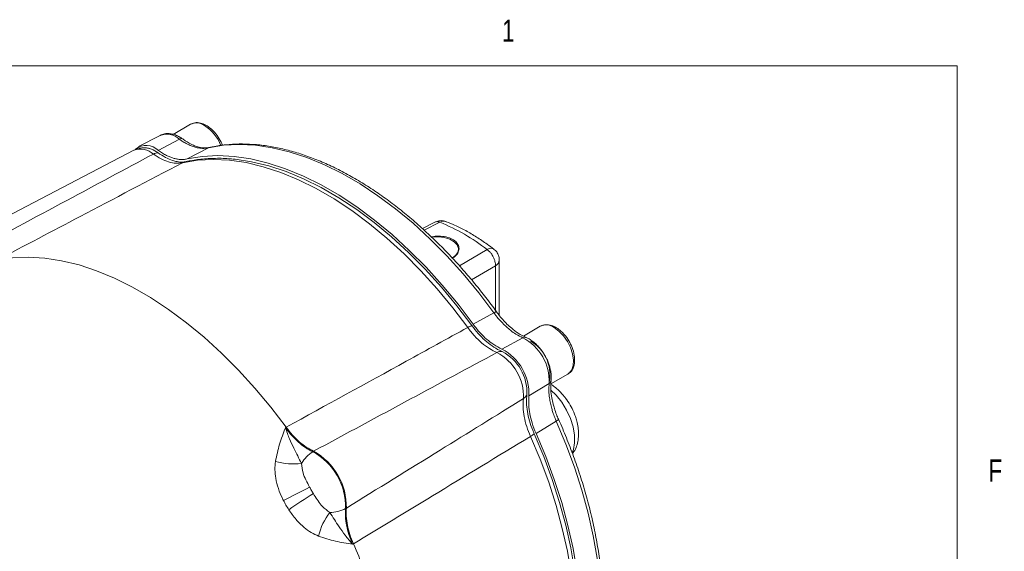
# Model space of a CAD drawing. Header units: inches. Extents: x 0.3 to 33.9, y 0.2 to 21.6.
# Tile 28 of 28: x 29.5 to 33.7, y 19.4 to 21.6. Entities that reach past the tile are written whole.
import ezdxf

# ---------------------------------------------------------------- set-up
doc = ezdxf.new("R2010")
doc.units = ezdxf.units.IN
doc.header["$MEASUREMENT"] = 0
doc.styles.add('SLDTEXTSTYLE0', font='TXT', dxfattribs={"width": 0.75})

msp = doc.modelspace()

# ---------------------------------------------------------------- linework, layer by layer
at = {"color": 7, "linetype": 'Continuous', "lineweight": 0}
for p in [(0.5229, 21.4106), (33.5229, 0.4106)]:
    msp.add_line(p, (33.5229, 21.4106), dxfattribs=at)
at = {"color": 7, "linetype": 'Continuous', "lineweight": 15}
for p, q in [((30.268, 21.1634), (30.1935, 21.1203)), ((30.1384, 21.1159), (30.0471, 21.0683)), ((30.2199, 21.0997), (30.1307, 21.0519)), ((30.0273, 21.0534), (29.2292, 20.6371)), ((30.3433, 21.0633), (30.2533, 21.016)), ((30.3501, 21.065), (30.3433, 21.0633)), ((31.3048, 20.7478), (31.2521, 20.7211)), ((31.5786, 20.3522), (31.5786, 20.5864)), ((31.5555, 20.3635), (31.4673, 20.3152)), ((31.7525, 20.3064), (31.6809, 20.265)), ((31.6789, 20.2574), (31.5898, 20.2096)), ((31.7982, 20.062), (31.8697, 20.1033)), ((31.7905, 20.0641), (31.7046, 20.0108)), ((31.8207, 19.9041), (31.7347, 19.8519)), ((30.6704, 19.876), (30.6735, 19.8779)), ((30.7899, 19.7761), (30.7868, 19.7742)), ((30.926, 19.5332), (30.9292, 19.5349)), ((30.9591, 19.3832), (30.9559, 19.3814))]:
    msp.add_line(p, q, dxfattribs=at)
at = {"color": 8, "linetype": 'Continuous', "lineweight": 15}
for p, q in [((31.3265, 20.7474), (31.26, 20.7139)), ((31.4094, 20.5627), (31.527, 20.6316)), ((31.4608, 20.5034), (31.5625, 20.5628)), ((31.5625, 20.3736), (31.5625, 20.5628))]:
    msp.add_line(p, q, dxfattribs=at)
at = {"color": 7, "linetype": 'Continuous', "lineweight": 15, "flags": 128}
for points in [[(30.3433, 21.0633), (30.4071, 21.0739), (30.4737, 21.0775), (30.5427, 21.0741), (30.6138, 21.0637), (30.6866, 21.0464), (30.7607, 21.0223), (30.8358, 20.9914), (30.9115, 20.954), (30.9873, 20.9102), (31.063, 20.8602), (31.1381, 20.8044), (31.2122, 20.743), (31.285, 20.6762), (31.3561, 20.6045), (31.4251, 20.5283), (31.4917, 20.4478), (31.5555, 20.3635)], [(30.0908, 21.0611), (30.1086, 21.0549), (30.13, 21.0421)], [(31.4445, 20.3009), (31.3808, 20.3851), (31.3143, 20.4654), (31.2453, 20.5416), (31.1743, 20.6132), (31.1016, 20.6798), (31.0275, 20.7412), (30.9525, 20.797), (30.8769, 20.8469), (30.8011, 20.8906), (30.7254, 20.928), (30.6504, 20.9589), (30.5763, 20.983), (30.5036, 21.0003), (30.4326, 21.0107), (30.3636, 21.0142), (30.2971, 21.0106), (30.2334, 21.0001)], [(30.2533, 21.016), (30.3172, 21.0265), (30.3839, 21.0301), (30.453, 21.0266), (30.5242, 21.0162), (30.5971, 20.9988), (30.6713, 20.9746), (30.7465, 20.9436), (30.8223, 20.9062), (30.8983, 20.8623), (30.974, 20.8123), (31.0492, 20.7564), (31.1235, 20.6949), (31.1964, 20.6281), (31.2676, 20.5564), (31.3367, 20.48), (31.4034, 20.3995), (31.4673, 20.3152)], [(30.4492, 21.0152), (30.4565, 21.0145), (30.527, 21.0042), (30.5993, 20.987), (30.6729, 20.963), (30.7475, 20.9323), (30.8226, 20.8951), (30.8979, 20.8517), (30.9731, 20.8021), (31.0476, 20.7467), (31.1212, 20.6857), (31.1935, 20.6194), (31.2641, 20.5483), (31.3326, 20.4726), (31.3987, 20.3927), (31.4621, 20.3091)], [(31.2916, 20.6846), (31.2939, 20.6849), (31.3201, 20.686), (31.3458, 20.6828), (31.3689, 20.6755), (31.3875, 20.6648), (31.4001, 20.6515), (31.4056, 20.6367), (31.4038, 20.6215), (31.3946, 20.6073), (31.3788, 20.5952)], [(30.6735, 19.8779), (30.6086, 19.9626), (30.5411, 20.0436), (30.4711, 20.1203), (30.3991, 20.1924), (30.3255, 20.2596), (30.2505, 20.3215), (30.1745, 20.3777), (30.098, 20.4281), (30.0213, 20.4724), (29.9448, 20.5104), (29.8688, 20.5418), (29.7939, 20.5665), (29.7202, 20.5844), (29.6482, 20.5954), (29.5782, 20.5994), (29.5107, 20.5965), (29.4458, 20.5866)], [(31.8697, 20.1033), (31.8718, 20.1046), (31.875, 20.1069), (31.8861, 20.1208), (31.8926, 20.1399), (31.8939, 20.1631), (31.89, 20.1889), (31.8811, 20.2157), (31.8679, 20.2419), (31.8511, 20.2657), (31.8317, 20.2857), (31.8111, 20.3006)], [(31.7269, 19.8504), (31.7676, 19.7537), (31.8038, 19.6566), (31.835, 19.5594), (31.8614, 19.4627), (31.8826, 19.367), (31.8986, 19.2727), (31.9093, 19.1804), (31.9147, 19.0906), (31.9147, 19.0036), (31.9093, 18.9199), (31.8986, 18.84), (31.8826, 18.7642), (31.8614, 18.693), (31.835, 18.6267), (31.8297, 18.6152)], [(31.7347, 19.8519), (31.7758, 19.7544), (31.8122, 19.6564), (31.8438, 19.5583), (31.8703, 19.4608), (31.8917, 19.3643), (31.9079, 19.2692), (31.9187, 19.1762), (31.9241, 19.0855), (31.9241, 18.9978), (31.9187, 18.9134), (31.9079, 18.8328), (31.8917, 18.7564), (31.8703, 18.6846), (31.8438, 18.6177), (31.8348, 18.5986)]]:
    msp.add_lwpolyline(points, dxfattribs=at)
at = {"color": 8, "linetype": 'Continuous', "lineweight": 15, "flags": 128}
for points in [[(31.8882, 19.7709), (31.8931, 19.7835), (31.8985, 19.8119), (31.8982, 19.8442), (31.8923, 19.8791), (31.8809, 19.915), (31.8646, 19.9504), (31.844, 19.984), (31.82, 20.0142), (31.7982, 20.0359)], [(31.8207, 19.9041), (31.8618, 19.8067), (31.8982, 19.7088), (31.9298, 19.6109), (31.9563, 19.5135), (31.9777, 19.4171), (31.9939, 19.3222), (32.0047, 19.2292), (32.0101, 19.1387), (32.0101, 19.0511), (32.0047, 18.9668), (31.9939, 18.8864), (31.9777, 18.8101), (31.9563, 18.7384), (31.9298, 18.6716), (31.8982, 18.6102), (31.8724, 18.5693)], [(31.8264, 18.6229), (31.8463, 18.6747), (31.8677, 18.7463), (31.8838, 18.8226), (31.8946, 18.903), (31.9, 18.9872), (31.9, 19.0747), (31.8946, 19.1651), (31.8838, 19.258), (31.8677, 19.3528), (31.8463, 19.4491), (31.8198, 19.5465), (31.7884, 19.6443), (31.752, 19.742), (31.711, 19.8393)]]:
    msp.add_lwpolyline(points, dxfattribs=at)
at = {"color": 8, "linetype": 'Continuous', "lineweight": 15}
for centre, radius, start, end in [((30.2926, 21.1125), 0.0565, 52.8951, 115.7945), ((30.2306, 21.007), 0.1786, 21.7832, 57.4553), ((30.1659, 21.0413), 0.0795, 47.2199, 110.2248), ((30.0549, 20.9781), 0.0802, 47.0836, 110.1835), ((30.2515, 20.9655), 0.0391, 102.6791, 117.6398), ((31.343, 20.72), 0.0319, 70.3826, 121.1399), ((31.5428, 20.6121), 0.0251, 60.471, 129.0944), ((31.5495, 20.589), 0.0292, 296.4204, 354.9734), ((31.7771, 20.2555), 0.0565, 52.8951, 115.7945)]:
    msp.add_arc(centre, radius, start, end, dxfattribs=at)
at = {"color": 7, "linetype": 'Continuous', "lineweight": 15}
for centre, radius, start, end in [((30.0788, 21.0003), 0.0732, 44.7886, 128.0733), ((30.1283, 21.0062), 0.036, 87.2583, 121.3878), ((31.0188, 19.9829), 0.824, 51.929, 68.0764), ((31.492, 20.2224), 0.0917, 109.0071, 121.1356), ((31.5829, 20.0731), 0.2078, 357.5132, 62.4868), ((31.6276, 20.1007), 0.1659, 350.5003, 59.3568), ((31.5855, 20.1651), 0.0342, 81.5276, 120.05), ((31.4901, 20.0195), 0.2147, 357.6889, 62.3111), ((31.5006, 20.0256), 0.1954, 357.41, 62.59), ((31.4721, 20.0091), 0.2091, 357.41, 62.59), ((31.6639, 20.0293), 0.0342, 299.9437, 338.4647), ((31.6667, 19.9197), 0.0918, 298.8599, 310.9779), ((30.8723, 19.6435), 0.1562, 123.1956, 148.6362), ((30.6587, 19.5395), 0.2674, 358.6405, 61.3595), ((30.6616, 19.5412), 0.2676, 358.6457, 61.3543), ((30.7026, 19.9833), 0.2611, 253.4216, 278.0052), ((29.6799, 21.632), 2.286, 295.4397, 298.565), ((31.9847, 17.6406), 2.2921, 121.4387, 124.5558), ((30.8556, 19.6726), 0.1562, 271.3629, 296.7994), ((31.0651, 19.3557), 0.2612, 141.998, 166.5762), ((28.6387, 18.3604), 2.5358, 21.2069, 23.7876)]:
    msp.add_arc(centre, radius, start, end, dxfattribs=at)
for points, knots in [([(30.4023, 21.0741), (30.4007, 21.0786), (30.3956, 21.093), (30.38, 21.1175), (30.3594, 21.1408), (30.3368, 21.1576), (30.3149, 21.1679), (30.2901, 21.1721), (30.2756, 21.1664), (30.268, 21.1634)], [0, 0, 0, 0, 0.071971, 0.225292, 0.409544, 0.528829, 0.666877, 0.824026, 1, 1, 1, 1]), ([(30.234, 21.1007), (30.2295, 21.1038), (30.2196, 21.1107), (30.2032, 21.1182), (30.1852, 21.1233), (30.1667, 21.1243), (30.1504, 21.1218), (30.1416, 21.117), (30.1382, 21.1151)], [0, 0, 0, 0, 0.1460591, 0.3246323, 0.5075373, 0.6931847, 0.8820797, 1, 1, 1, 1]), ([(30.2199, 21.0997), (30.2239, 21.0969), (30.2335, 21.0902), (30.2473, 21.0821), (30.263, 21.0744), (30.2791, 21.0677), (30.298, 21.0631), (30.3202, 21.0596), (30.335, 21.0619), (30.3433, 21.0633)], [0, 0, 0, 0, 0.093134, 0.221777, 0.318053, 0.456595, 0.594338, 0.772833, 1, 1, 1, 1]), ([(30.3499, 21.0653), (30.3409, 21.0639), (30.3247, 21.0615), (30.3003, 21.0668), (30.2816, 21.0729), (30.2649, 21.0813), (30.2498, 21.0898), (30.2388, 21.0975), (30.2341, 21.1008)], [0, 0, 0, 0, 0.259046, 0.465773, 0.620947, 0.729269, 0.884383, 1, 1, 1, 1]), ([(31.5668, 20.3675), (31.5646, 20.3706), (31.5483, 20.3937), (31.5158, 20.4361), (31.4689, 20.4947), (31.419, 20.5528), (31.3667, 20.6099), (31.3123, 20.6652), (31.256, 20.7184), (31.1982, 20.7689), (31.1392, 20.8164), (31.0792, 20.8606), (31.0185, 20.9013), (30.9573, 20.9383), (30.8957, 20.9713), (30.8342, 21.0003), (30.7727, 21.025), (30.7116, 21.0453), (30.651, 21.0611), (30.5911, 21.0723), (30.5321, 21.0788), (30.474, 21.0805), (30.4173, 21.0769), (30.3753, 21.0716), (30.3529, 21.0657), (30.3483, 21.0645)], [0, 0, 0, 0, 0.006424, 0.047139, 0.089533, 0.133206, 0.177836, 0.223197, 0.269123, 0.31549, 0.362207, 0.409203, 0.456426, 0.503837, 0.551411, 0.59913, 0.646985, 0.694977, 0.743114, 0.791416, 0.839912, 0.888645, 0.937673, 0.987074, 1, 1, 1, 1]), ([(29.3294, 20.6193), (29.4672, 20.6929), (29.7274, 20.8321), (29.9873, 20.9714), (30.1096, 21.0369)], [0, 0, 0, 0, 0.5296757, 1, 1, 1, 1]), ([(30.0916, 21.0603), (30.0868, 21.0614), (30.0747, 21.0644), (30.0548, 21.0629), (30.0377, 21.0593), (30.0296, 21.0541), (30.0278, 21.053)], [0, 0, 0, 0, 0.224307, 0.567439, 0.902899, 1, 1, 1, 1]), ([(30.2334, 21.0001), (30.2243, 20.9989), (30.2059, 20.9963), (30.175, 21.0024), (30.1424, 21.0151), (30.1206, 21.0295), (30.1096, 21.0369)], [0, 0, 0, 0, 0.245724, 0.500002, 0.745724, 1, 1, 1, 1]), ([(30.13, 21.0421), (30.1402, 21.0353), (30.1607, 21.0216), (30.1879, 21.0094), (30.204, 21.0062), (30.2101, 21.005)], [0, 0, 0, 0, 0.3749608, 0.7607961, 1, 1, 1, 1]), ([(30.1307, 21.0519), (30.1336, 21.0499), (30.1421, 21.0439), (30.1536, 21.0369), (30.1671, 21.0299), (30.1797, 21.0242), (30.1942, 21.0192), (30.2086, 21.0157), (30.2207, 21.014), (30.2306, 21.0136), (30.2384, 21.0138), (30.246, 21.0145), (30.2508, 21.0155), (30.2533, 21.016)], [0, 0, 0, 0, 0.066336, 0.199763, 0.266894, 0.380106, 0.494099, 0.610576, 0.72791, 0.795515, 0.863284, 0.931557, 1, 1, 1, 1]), ([(30.2334, 21.0001), (30.0883, 20.924), (29.8258, 20.7861), (29.5633, 20.6483), (29.4458, 20.5866)], [0, 0, 0, 0, 0.55255, 1, 1, 1, 1]), ([(30.2425, 21.004), (30.241, 21.0035), (30.2358, 21.002), (30.225, 21.0016), (30.2142, 21.0039), (30.2101, 21.0048)], [0, 0, 0, 0, 0.197142, 0.694918, 1, 1, 1, 1]), ([(30.4457, 21.0154), (30.4433, 21.0157), (30.4188, 21.0188), (30.3736, 21.0192), (30.3121, 21.016), (30.269, 21.0093), (30.2467, 21.0044), (30.2429, 21.0036)], [0, 0, 0, 0, 0.034524, 0.344819, 0.653392, 0.941465, 1, 1, 1, 1]), ([(31.3533, 20.7495), (31.3495, 20.751), (31.3394, 20.755), (31.3221, 20.7546), (31.3104, 20.7499), (31.3049, 20.7478)], [0, 0, 0, 0, 0.244101, 0.649995, 1, 1, 1, 1]), ([(31.5551, 20.6336), (31.546, 20.6406), (31.522, 20.6591), (31.4822, 20.6854), (31.4359, 20.7125), (31.3929, 20.7343), (31.3654, 20.7451), (31.3536, 20.7498)], [0, 0, 0, 0, 0.1376845, 0.3652385, 0.5944659, 0.8250877, 1, 1, 1, 1]), ([(31.2903, 20.6853), (31.2975, 20.6866), (31.3155, 20.6897), (31.3453, 20.6877), (31.3739, 20.6796), (31.3949, 20.666), (31.4067, 20.649), (31.4089, 20.6301), (31.4003, 20.6119), (31.3888, 20.5994), (31.3786, 20.5954), (31.3774, 20.5949)], [0, 0, 0, 0, 0.0897571, 0.2241515, 0.3519362, 0.4740133, 0.5942778, 0.71727, 0.8458874, 0.9805031, 1, 1, 1, 1]), ([(31.5625, 20.5628), (31.5622, 20.5687), (31.5614, 20.5809), (31.5541, 20.5995), (31.5452, 20.6137), (31.5362, 20.6242), (31.5302, 20.629), (31.527, 20.6316)], [0, 0, 0, 0, 0.241771, 0.499322, 0.700331, 0.837915, 1, 1, 1, 1]), ([(31.5783, 20.5865), (31.5782, 20.5904), (31.578, 20.5997), (31.5725, 20.6142), (31.5646, 20.6267), (31.5572, 20.6317), (31.5547, 20.6334)], [0, 0, 0, 0, 0.21244, 0.511818, 0.837659, 1, 1, 1, 1]), ([(31.5555, 20.3635), (31.5588, 20.359), (31.5669, 20.3483), (31.5791, 20.3337), (31.5935, 20.3183), (31.6088, 20.3032), (31.6281, 20.2876), (31.6516, 20.2704), (31.6691, 20.2621), (31.6789, 20.2574)], [0, 0, 0, 0, 0.093134, 0.221777, 0.318054, 0.456595, 0.594338, 0.772833, 1, 1, 1, 1]), ([(31.6927, 20.2587), (31.6812, 20.2643), (31.6606, 20.2742), (31.6334, 20.2954), (31.6132, 20.3132), (31.5962, 20.3313), (31.5812, 20.3485), (31.5712, 20.3619), (31.5669, 20.3676)], [0, 0, 0, 0, 0.260311, 0.467829, 0.623253, 0.73143, 0.885576, 1, 1, 1, 1]), ([(30.6735, 19.8779), (30.8434, 19.9711), (31.1004, 20.1122), (31.3574, 20.2532), (31.4445, 20.3009)], [0, 0, 0, 0, 0.661168, 1, 1, 1, 1]), ([(31.5683, 20.1948), (31.5577, 20.2), (31.5361, 20.2105), (31.5039, 20.235), (31.4726, 20.2649), (31.454, 20.2888), (31.4445, 20.3009)], [0, 0, 0, 0, 0.245724, 0.500002, 0.745724, 1, 1, 1, 1]), ([(31.4621, 20.3091), (31.4707, 20.2979), (31.4882, 20.2752), (31.5173, 20.2462), (31.5479, 20.2219), (31.5725, 20.2071), (31.5867, 20.2007), (31.5905, 20.199)], [0, 0, 0, 0, 0.225412, 0.457361, 0.682763, 0.914702, 1, 1, 1, 1]), ([(31.4673, 20.3152), (31.4771, 20.3026), (31.4952, 20.2792), (31.5251, 20.2506), (31.5564, 20.2263), (31.5781, 20.2154), (31.5898, 20.2096)], [0, 0, 0, 0, 0.266835, 0.494114, 0.727989, 1, 1, 1, 1]), ([(31.8725, 20.1058), (31.8769, 20.109), (31.886, 20.1159), (31.8965, 20.1366), (31.9004, 20.1655), (31.8946, 20.1994), (31.8827, 20.2306), (31.8648, 20.2605), (31.8439, 20.2838), (31.8214, 20.3007), (31.7994, 20.3109), (31.7746, 20.3151), (31.7601, 20.3094), (31.7525, 20.3064)], [0, 0, 0, 0, 0.064883, 0.137529, 0.260506, 0.360954, 0.455295, 0.545286, 0.653433, 0.723447, 0.804474, 0.896712, 1, 1, 1, 1]), ([(31.7724, 20.1825), (31.7672, 20.1909), (31.7598, 20.2027), (31.7469, 20.2182), (31.7354, 20.2303), (31.7208, 20.2426), (31.7065, 20.2524), (31.6968, 20.2566), (31.6927, 20.2584)], [0, 0, 0, 0, 0.2488213, 0.350025, 0.5162401, 0.6860796, 0.8663529, 1, 1, 1, 1]), ([(31.5683, 20.1948), (31.4462, 20.1292), (31.1866, 19.9897), (30.9273, 19.8501), (30.7899, 19.7761)], [0, 0, 0, 0, 0.4703254, 1, 1, 1, 1]), ([(31.7982, 20.0755), (31.7987, 20.0804), (31.8001, 20.0916), (31.7984, 20.1102), (31.7947, 20.129), (31.7893, 20.1463), (31.7825, 20.1638), (31.776, 20.1758), (31.7724, 20.1825)], [0, 0, 0, 0, 0.144236, 0.335261, 0.520752, 0.657623, 0.808081, 1, 1, 1, 1]), ([(31.83, 19.912), (31.8271, 19.9185), (31.8205, 19.9339), (31.8132, 19.9555), (31.806, 19.9793), (31.8007, 20.0056), (31.796, 20.0398), (31.7976, 20.0626), (31.7986, 20.0753)], [0, 0, 0, 0, 0.114424, 0.268569, 0.376746, 0.532171, 0.739689, 1, 1, 1, 1]), ([(31.7905, 20.0641), (31.7897, 20.0532), (31.7881, 20.0339), (31.7913, 20.005), (31.7951, 19.9804), (31.8006, 19.9597), (31.8067, 19.9394), (31.8132, 19.9216), (31.8185, 19.9092), (31.8207, 19.9041)], [0, 0, 0, 0, 0.227167, 0.405662, 0.543405, 0.681946, 0.778223, 0.906866, 1, 1, 1, 1]), ([(31.8798, 19.9717), (31.8734, 19.982), (31.8645, 19.9963), (31.8492, 20.0152), (31.8356, 20.0301), (31.8182, 20.0454), (31.8056, 20.0554), (31.7985, 20.0593), (31.7981, 20.0595)], [0, 0, 0, 0, 0.289129, 0.402724, 0.590619, 0.783207, 0.988505, 1, 1, 1, 1]), ([(30.9292, 19.5349), (31.0619, 19.6169), (31.3125, 19.7716), (31.5631, 19.9267), (31.681, 19.9996)], [0, 0, 0, 0, 0.5296757, 1, 1, 1, 1]), ([(31.711, 19.8393), (31.7054, 19.8531), (31.694, 19.8811), (31.6838, 19.9228), (31.6785, 19.9633), (31.6802, 19.9874), (31.681, 19.9996)], [0, 0, 0, 0, 0.245724, 0.500002, 0.745724, 1, 1, 1, 1]), ([(31.6957, 20.0167), (31.6949, 20.0055), (31.6932, 19.9827), (31.6972, 19.945), (31.7061, 19.9054), (31.7169, 19.8736), (31.7248, 19.8554), (31.7269, 19.8504)], [0, 0, 0, 0, 0.225412, 0.457361, 0.682763, 0.914702, 1, 1, 1, 1]), ([(31.7046, 20.0108), (31.7038, 19.998), (31.7023, 19.9743), (31.7075, 19.9355), (31.7172, 19.895), (31.7286, 19.867), (31.7347, 19.8519)], [0, 0, 0, 0, 0.266854, 0.494133, 0.728007, 1, 1, 1, 1]), ([(31.8893, 19.7662), (31.8915, 19.7689), (31.8992, 19.7782), (31.9075, 19.7977), (31.9141, 19.8233), (31.9159, 19.8502), (31.9138, 19.8774), (31.9088, 19.902), (31.9021, 19.9238), (31.8933, 19.9465), (31.885, 19.9621), (31.8798, 19.9717)], [0, 0, 0, 0, 0.052202, 0.178626, 0.309353, 0.439998, 0.563036, 0.685677, 0.775706, 0.861303, 1, 1, 1, 1]), ([(31.8735, 18.5691), (31.881, 18.5799), (31.8995, 18.6062), (31.9249, 18.6529), (31.95, 18.7083), (31.9712, 18.7674), (31.9887, 18.8299), (32.0023, 18.8955), (32.0119, 18.9641), (32.0177, 19.0352), (32.0195, 19.1087), (32.0174, 19.1843), (32.0114, 19.2616), (32.0016, 19.3405), (31.988, 19.4204), (31.9707, 19.5012), (31.9499, 19.5824), (31.9256, 19.6635), (31.8983, 19.744), (31.8681, 19.8228), (31.8452, 19.8787), (31.8317, 19.9079), (31.8298, 19.9119)], [0, 0, 0, 0, 0.0367343, 0.0902656, 0.1438743, 0.1975372, 0.2512309, 0.3049341, 0.3586288, 0.4123001, 0.4659327, 0.5195133, 0.5730294, 0.6264648, 0.6797966, 0.7329904, 0.7859909, 0.8387039, 0.8909542, 0.9423763, 0.992063, 1, 1, 1, 1]), ([(30.6281, 19.7331), (30.6333, 19.7577), (30.641, 19.7948), (30.6573, 19.8411), (30.6659, 19.8643), (30.6703, 19.8759), (30.6704, 19.876)], [0, 0, 0, 0, 0.493398, 0.745029, 0.997453, 1, 1, 1, 1]), ([(30.6704, 19.876), (30.6704, 19.8759), (30.6758, 19.8598), (30.6873, 19.8295), (30.7107, 19.7781), (30.728, 19.7455), (30.739, 19.7248)], [0, 0, 0, 0, 0.00233, 0.278135, 0.541057, 1, 1, 1, 1]), ([(30.6704, 19.876), (30.6708, 19.8753), (30.6794, 19.8636), (30.6972, 19.8417), (30.7255, 19.8139), (30.7558, 19.7903), (30.7764, 19.7796), (30.7868, 19.7742)], [0, 0, 0, 0, 0.014322, 0.253699, 0.500028, 0.74622, 1, 1, 1, 1]), ([(30.6735, 19.8779), (30.6821, 19.8668), (30.6995, 19.8444), (30.7286, 19.8162), (30.7591, 19.7923), (30.7795, 19.7815), (30.7899, 19.7761)], [0, 0, 0, 0, 0.246215, 0.500001, 0.746214, 1, 1, 1, 1]), ([(31.711, 19.8393), (31.5726, 19.7553), (31.3219, 19.6032), (31.0713, 19.4512), (30.9591, 19.3832)], [0, 0, 0, 0, 0.55255, 1, 1, 1, 1]), ([(30.6619, 19.5676), (30.6605, 19.5706), (30.6523, 19.587), (30.6395, 19.6182), (30.629, 19.6591), (30.6246, 19.6982), (30.6269, 19.7213), (30.6281, 19.7331)], [0, 0, 0, 0, 0.054789, 0.306864, 0.566571, 0.779999, 1, 1, 1, 1]), ([(30.739, 19.7248), (30.7403, 19.7113), (30.7425, 19.6879), (30.757, 19.6541), (30.7676, 19.6343), (30.773, 19.6242)], [0, 0, 0, 0, 0.398876, 0.694912, 1, 1, 1, 1]), ([(30.7892, 19.5962), (30.7904, 19.5942), (30.7968, 19.5837), (30.809, 19.565), (30.8296, 19.5374), (30.8482, 19.5243), (30.8593, 19.5165)], [0, 0, 0, 0, 0.0616032, 0.3284686, 0.6011933, 1, 1, 1, 1]), ([(30.811, 19.4163), (30.8006, 19.421), (30.7793, 19.4305), (30.7469, 19.4543), (30.714, 19.4865), (30.6946, 19.5142), (30.6846, 19.5283)], [0, 0, 0, 0, 0.21336, 0.43352, 0.711269, 1, 1, 1, 1]), ([(30.926, 19.5332), (30.9255, 19.5221), (30.9244, 19.4997), (30.9294, 19.4621), (30.9392, 19.4222), (30.9503, 19.3952), (30.9559, 19.3814)], [0, 0, 0, 0, 0.239385, 0.485722, 0.738731, 1, 1, 1, 1]), ([(30.9292, 19.5349), (30.9287, 19.5236), (30.9278, 19.5005), (30.9331, 19.4625), (30.943, 19.4229), (30.9537, 19.3965), (30.9591, 19.3832)], [0, 0, 0, 0, 0.246215, 0.500001, 0.746214, 1, 1, 1, 1]), ([(30.8593, 19.5165), (30.8717, 19.4966), (30.8913, 19.4653), (30.9241, 19.4193), (30.9446, 19.3942), (30.9558, 19.3815), (30.9559, 19.3814)], [0, 0, 0, 0, 0.458943, 0.721865, 0.99767, 1, 1, 1, 1]), ([(30.9559, 19.3814), (30.9558, 19.3814), (30.9435, 19.3834), (30.9191, 19.3875), (30.8709, 19.3966), (30.8349, 19.4085), (30.811, 19.4163)], [0, 0, 0, 0, 0.002547, 0.254971, 0.506602, 1, 1, 1, 1])]:
    msp.add_open_spline(points, degree=3, knots=knots, dxfattribs=at)
at = {"color": 8, "linetype": 'Continuous', "lineweight": 15}
for points, knots in [([(30.2338, 21.1009), (30.2337, 21.101), (30.2325, 21.1027), (30.2277, 21.1029), (30.2225, 21.1007), (30.2199, 21.0997)], [0, 0, 0, 0, 0.026699, 0.51335, 1, 1, 1, 1]), ([(31.3265, 20.7474), (31.3235, 20.7484), (31.3178, 20.7502), (31.3105, 20.7502), (31.3068, 20.7482), (31.3051, 20.7473)], [0, 0, 0, 0, 0.38597, 0.713589, 1, 1, 1, 1]), ([(31.5665, 20.3673), (31.5665, 20.3675), (31.5664, 20.3684), (31.5628, 20.3674), (31.5579, 20.3648), (31.5555, 20.3635)], [0, 0, 0, 0, 0.164222, 0.582111, 1, 1, 1, 1]), ([(31.6926, 20.2583), (31.6908, 20.259), (31.6867, 20.2607), (31.6817, 20.2586), (31.6789, 20.2574)], [0, 0, 0, 0, 0.437111, 1, 1, 1, 1]), ([(31.7982, 20.0755), (31.7979, 20.0736), (31.7972, 20.0692), (31.793, 20.0659), (31.7905, 20.0641)], [0, 0, 0, 0, 0.438414, 1, 1, 1, 1]), ([(31.8295, 19.9118), (31.8297, 19.9116), (31.8305, 19.9111), (31.8277, 19.9085), (31.8231, 19.9055), (31.8207, 19.9041)], [0, 0, 0, 0, 0.1662353, 0.5831177, 1, 1, 1, 1])]:
    msp.add_open_spline(points, degree=3, knots=knots, dxfattribs=at)
at = {"color": 7, "linetype": 'Continuous', "lineweight": 15}
for points in [[(30.773, 19.6242), (30.7756, 19.6195), (30.7809, 19.6101), (30.7864, 19.6008), (30.7892, 19.5962)], [(30.6846, 19.5283), (30.6806, 19.5347), (30.6725, 19.5475), (30.6654, 19.5609), (30.6619, 19.5676)]]:
    msp.add_open_spline(points, degree=3, dxfattribs=at)

# ---------------------------------------------------------------- texts
at = {"color": 7, "linetype": 'Continuous', "lineweight": 0, "char_height": 0.0938, "attachment_point": 1, "style": 'SLDTEXTSTYLE0'}
for s, insert in [('1', (31.5904, 21.6067)), ('F', (33.6564, 19.7413))]:
    msp.add_mtext(s, dxfattribs=dict(at, insert=insert))

doc.saveas('drawing.dxf')
